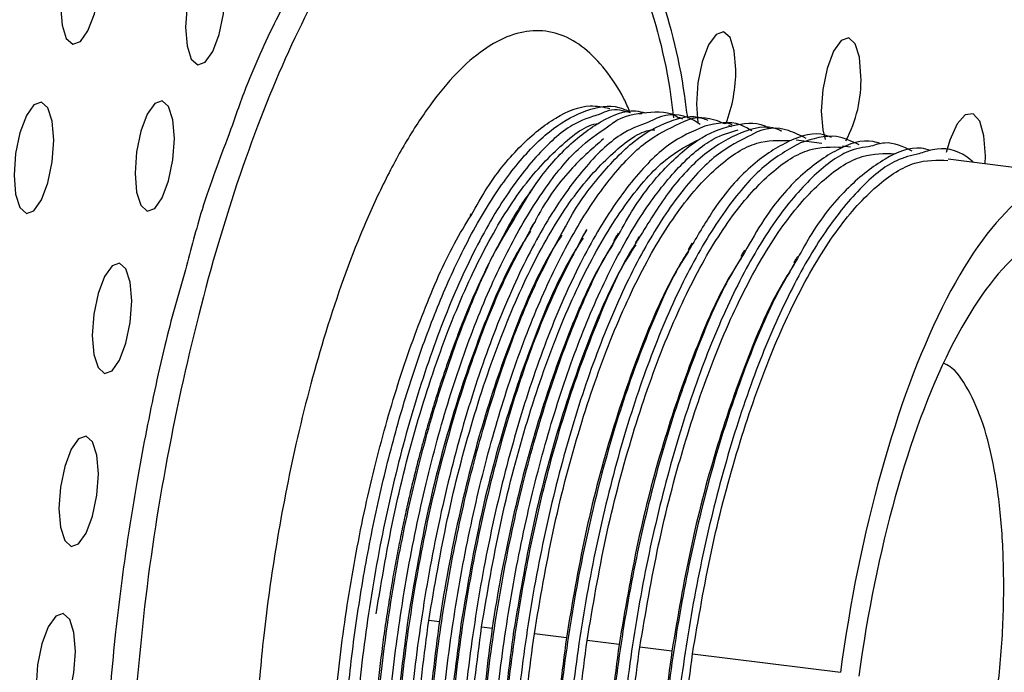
# Paper-space layout '_Dimétrica' of a CAD drawing. Header units: inches. Extents: x -0.7 to 4.9, y -6.4 to 5.3.
# Tile 6 of 9: x 2.3 to 3.6, y -0.6 to 0.3. Entities that reach past the tile are written whole.
import ezdxf

# ---------------------------------------------------------------- set-up
doc = ezdxf.new("R2010")
doc.units = ezdxf.units.IN
doc.header["$MEASUREMENT"] = 0

psp = doc.layouts.new('_Dimétrica')

# ---------------------------------------------------------------- linework, layer by layer
at = {"color": 7, "linetype": 'Continuous', "lineweight": 25}
for p, q in [((3.1243, 0.1368), (3.1209, 0.1371)), ((3.2459, 0.1212), (3.2503, 0.1195)), ((3.3762, 0.0958), (3.3402, 0.1004)), ((3.416, 0.0908), (3.4051, 0.0922)), ((3.7408, 0.0499), (3.5524, 0.0736)), ((2.8862, -0.0024), (2.8845, -0.0053)), ((2.9388, -0.0224), (2.9248, -0.0458)), ((3.0478, -0.0254), (3.0443, -0.0306)), ((2.8423, -0.5727), (2.8274, -0.5708)), ((2.916, -0.582), (2.9011, -0.5801)), ((3.0195, -0.595), (2.9748, -0.5894)), ((3.0932, -0.6043), (3.0484, -0.5987)), ((3.1668, -0.6136), (3.1221, -0.6079)), ((3.1957, -0.6172), (3.4022, -0.6432))]:
    psp.add_line(p, q, dxfattribs=at)
at = {"color": 7, "linetype": 'Continuous', "lineweight": 25, "flags": 128}
for points in [[(2.3686, 0.3366), (2.3665, 0.363), (2.3605, 0.3817), (2.3515, 0.3898), (2.3409, 0.3861), (2.3303, 0.3711), (2.3213, 0.3471), (2.3153, 0.3178), (2.3132, 0.2877), (2.3153, 0.2612), (2.3213, 0.2425), (2.3303, 0.2344), (2.3409, 0.2382), (2.3515, 0.2531), (2.3605, 0.2771), (2.3665, 0.3064), (2.3686, 0.3366)], [(2.5428, 0.3069), (2.5407, 0.3332), (2.5347, 0.3517), (2.5258, 0.3597), (2.5153, 0.356), (2.5047, 0.3412), (2.4958, 0.3174), (2.4899, 0.2883), (2.4878, 0.2584), (2.4899, 0.2322), (2.4958, 0.2137), (2.5047, 0.2056), (2.5153, 0.2093), (2.5258, 0.2242), (2.5347, 0.248), (2.5407, 0.277), (2.5428, 0.3069)], [(3.256, 0.1991), (3.254, 0.2254), (3.248, 0.2439), (3.2391, 0.2519), (3.2285, 0.2482), (3.218, 0.2334), (3.2091, 0.2096), (3.2031, 0.1805), (3.201, 0.1506), (3.2031, 0.1244), (3.2033, 0.1237)], [(3.4308, 0.19), (3.4287, 0.2164), (3.4227, 0.2351), (3.4137, 0.2432), (3.4031, 0.2395), (3.3925, 0.2245), (3.3835, 0.2005), (3.3775, 0.1712), (3.3754, 0.1411), (3.3775, 0.1146), (3.381, 0.1014)], [(2.3039, 0.1002), (2.3017, 0.1267), (2.2957, 0.1454), (2.2867, 0.1535), (2.2761, 0.1497), (2.2655, 0.1348), (2.2565, 0.1108), (2.2505, 0.0815), (2.2484, 0.0513), (2.2505, 0.0249), (2.2565, 0.0062), (2.2655, -0.0019), (2.2761, 0.0018), (2.2867, 0.0168), (2.2957, 0.0408), (2.3017, 0.0701), (2.3039, 0.1002)], [(2.4722, 0.1026), (2.4701, 0.1288), (2.4641, 0.1473), (2.4552, 0.1554), (2.4447, 0.1517), (2.4342, 0.1368), (2.4252, 0.113), (2.4193, 0.084), (2.4172, 0.0541), (2.4193, 0.0278), (2.4252, 0.0093), (2.4342, 0.0013), (2.4447, 0.005), (2.4552, 0.0198), (2.4641, 0.0436), (2.4701, 0.0727), (2.4722, 0.1026)], [(3.6044, 0.0671), (3.6047, 0.0783), (3.6026, 0.1063), (3.5966, 0.1269), (3.5875, 0.1372), (3.5765, 0.1359), (3.5651, 0.123), (3.5549, 0.1005), (3.5498, 0.083)], [(2.4126, -0.1243), (2.4105, -0.0981), (2.4045, -0.0795), (2.3956, -0.0715), (2.3851, -0.0752), (2.3746, -0.0901), (2.3657, -0.1138), (2.3597, -0.1429), (2.3576, -0.1728), (2.3597, -0.199), (2.3657, -0.2175), (2.3746, -0.2256), (2.3851, -0.2219), (2.3956, -0.207), (2.4045, -0.1832), (2.4105, -0.1542), (2.4126, -0.1243)], [(2.366, -0.3659), (2.364, -0.3396), (2.358, -0.3211), (2.3491, -0.3131), (2.3385, -0.3168), (2.328, -0.3316), (2.3191, -0.3554), (2.3131, -0.3845), (2.311, -0.4144), (2.3131, -0.4406), (2.3191, -0.4591), (2.328, -0.4672), (2.3385, -0.4635), (2.3491, -0.4486), (2.358, -0.4248), (2.364, -0.3958), (2.366, -0.3659)], [(2.3341, -0.614), (2.332, -0.5877), (2.326, -0.5692), (2.3171, -0.5612), (2.3066, -0.5649), (2.2961, -0.5797), (2.2871, -0.6035), (2.2812, -0.6326), (2.2791, -0.6625), (2.2812, -0.6887), (2.2871, -0.7072), (2.2961, -0.7153), (2.3066, -0.7116), (2.3171, -0.6967), (2.326, -0.6729), (2.332, -0.6439), (2.3341, -0.614)]]:
    psp.add_lwpolyline(points, dxfattribs=at)
at = {"color": 7, "linetype": 'Continuous', "lineweight": 25}
for centre, radius, start, end in [((3.0486, 0.1978), 0.2075, 338.9919, 0.3726), ((3.2551, 0.1833), 0.1758, 331.4852, 2.1652)]:
    psp.add_arc(centre, radius, start, end, dxfattribs=at)
for points, knots in [([(3.0863, 0.4505), (3.08, 0.4616), (3.0602, 0.4962), (3.0241, 0.5313), (2.981, 0.5579), (2.9436, 0.5683), (2.9078, 0.5696), (2.8678, 0.5619), (2.8211, 0.5401), (2.7696, 0.4994), (2.7182, 0.4424), (2.667, 0.3684), (2.6177, 0.2774), (2.5774, 0.1917), (2.5561, 0.1303), (2.5483, 0.1079)], [0, 0, 0, 0, 0.046969, 0.147125, 0.223167, 0.289141, 0.344459, 0.404286, 0.493052, 0.578996, 0.667076, 0.762385, 0.856798, 0.947744, 1, 1, 1, 1]), ([(3.1889, 0.1313), (3.1876, 0.1415), (3.1788, 0.2129), (3.1484, 0.319), (3.0984, 0.4401), (3.0361, 0.5193), (2.9654, 0.5566), (2.8887, 0.5498), (2.8091, 0.4994), (2.7295, 0.4072), (2.653, 0.2769), (2.5827, 0.1133), (2.5211, -0.0772), (2.4709, -0.2872), (2.4327, -0.5091), (2.4196, -0.6581), (2.4131, -0.7325)], [0, 0, 0, 0, 0.0126637, 0.0886127, 0.1645616, 0.2405106, 0.3164595, 0.3924085, 0.4683574, 0.5443063, 0.6202553, 0.6962042, 0.7721532, 0.8481021, 0.9240511, 1, 1, 1, 1]), ([(2.8991, 0.5423), (2.9149, 0.5452), (2.9562, 0.5527), (3.0172, 0.5155), (3.0794, 0.4381), (3.1291, 0.3171), (3.1594, 0.212), (3.168, 0.1414), (3.1692, 0.1317)], [0, 0, 0, 0, 0.1292856, 0.3386083, 0.5479309, 0.7572535, 0.9665761, 1, 1, 1, 1]), ([(3.1082, 0.1401), (3.1055, 0.1463), (3.0951, 0.1695), (3.074, 0.2001), (3.0449, 0.2307), (3.0125, 0.2493), (2.9777, 0.2555), (2.9412, 0.2485), (2.9038, 0.2284), (2.8663, 0.1958), (2.8297, 0.1519), (2.7947, 0.0983), (2.7619, 0.0367), (2.7225, -0.0513), (2.6807, -0.1699), (2.6418, -0.3177), (2.6145, -0.4585), (2.5963, -0.587), (2.5897, -0.6671), (2.5867, -0.7046)], [0, 0, 0, 0, 0.018989, 0.071205, 0.124973, 0.179968, 0.235813, 0.292092, 0.348371, 0.404215, 0.459211, 0.512979, 0.565194, 0.615589, 0.710038, 0.795577, 0.872086, 0.939985, 1, 1, 1, 1]), ([(2.8891, -1.3597), (2.8851, -1.3608), (2.8695, -1.3655), (2.8437, -1.3585), (2.8125, -1.3387), (2.7844, -1.3039), (2.7597, -1.2558), (2.739, -1.195), (2.7227, -1.1229), (2.7111, -1.0409), (2.7046, -0.9504), (2.7032, -0.8533), (2.7071, -0.7515), (2.7161, -0.6469), (2.7302, -0.5415), (2.7491, -0.4374), (2.7724, -0.3366), (2.7998, -0.2411), (2.831, -0.1521), (2.8673, -0.0668), (2.909, 0.0106), (2.9548, 0.0746), (3.0017, 0.1202), (3.0481, 0.1443), (3.0841, 0.1509), (3.1031, 0.1424), (3.1082, 0.1401)], [0, 0, 0, 0, 0.014383, 0.056462, 0.098539, 0.140616, 0.182694, 0.224773, 0.266851, 0.308928, 0.351006, 0.393084, 0.435163, 0.47724, 0.519317, 0.561395, 0.603474, 0.645552, 0.687629, 0.730543, 0.780902, 0.831135, 0.881366, 0.931584, 0.981735, 1, 1, 1, 1]), ([(2.8864, -0.0047), (2.8939, 0.0086), (2.9165, 0.0485), (2.9565, 0.0957), (3.0048, 0.1346), (3.0468, 0.1515), (3.0709, 0.1466), (3.08, 0.1448)], [0, 0, 0, 0, 0.1206, 0.362045, 0.6069, 0.852486, 1, 1, 1, 1]), ([(2.9451, -0.0128), (2.9542, 0.003), (2.9784, 0.045), (3.0201, 0.093), (3.0683, 0.1292), (3.1058, 0.1442), (3.1256, 0.1397), (3.1304, 0.1387)], [0, 0, 0, 0, 0.152416, 0.405125, 0.660729, 0.917968, 1, 1, 1, 1]), ([(3.109, 0.1384), (3.0991, 0.1413), (3.085, 0.1455), (3.0698, 0.1383), (3.0652, 0.1361)], [0, 0, 0, 0, 0.6984174, 1, 1, 1, 1]), ([(3.0771, 0.1189), (3.0794, 0.1207), (3.098, 0.1354), (3.1317, 0.1397), (3.163, 0.1413), (3.1769, 0.1314), (3.177, 0.1314)], [0, 0, 0, 0, 0.067111, 0.534259, 0.997455, 1, 1, 1, 1]), ([(3.2065, 0.1224), (3.2027, 0.1249), (3.1839, 0.1371), (3.1591, 0.138), (3.1381, 0.1276), (3.1342, 0.1256)], [0, 0, 0, 0, 0.170739, 0.847139, 1, 1, 1, 1]), ([(3.0652, 0.1361), (3.0529, 0.1323), (3.0239, 0.1232), (2.9766, 0.0796), (2.9256, 0.0116), (2.8774, -0.0784), (2.8334, -0.1859), (2.7948, -0.308), (2.7631, -0.4404), (2.7393, -0.5783), (2.7239, -0.7173), (2.7175, -0.853), (2.7203, -0.9801), (2.7321, -1.0946), (2.7523, -1.193), (2.7803, -1.271), (2.8133, -1.3265), (2.8389, -1.3432), (2.8509, -1.3511)], [0, 0, 0, 0, 0.046641, 0.11037, 0.174911, 0.239172, 0.302628, 0.366962, 0.431472, 0.495101, 0.559044, 0.623615, 0.687718, 0.751234, 0.815677, 0.880106, 0.943608, 1, 1, 1, 1]), ([(2.7538, -0.5615), (2.7619, -0.5135), (2.7783, -0.4169), (2.814, -0.28), (2.8563, -0.1559), (2.9044, -0.0495), (2.9566, 0.0363), (3.0106, 0.0936), (3.0474, 0.1224), (3.0649, 0.1239), (3.0651, 0.1239)], [0, 0, 0, 0, 0.142083, 0.28582, 0.428443, 0.570042, 0.713668, 0.856733, 0.998089, 1, 1, 1, 1]), ([(3.1342, 0.1256), (3.1212, 0.1208), (3.0913, 0.1095), (3.0434, 0.0626), (2.9927, -0.0086), (2.9449, -0.1011), (2.9016, -0.2108), (2.8638, -0.3345), (2.8331, -0.4679), (2.8104, -0.6062), (2.7962, -0.745), (2.791, -0.8798), (2.795, -1.0054), (2.808, -1.118), (2.8292, -1.2141), (2.8583, -1.2889), (2.8901, -1.3392), (2.9138, -1.3529), (2.9238, -1.3587)], [0, 0, 0, 0, 0.049449, 0.113818, 0.178862, 0.243478, 0.307443, 0.37234, 0.437267, 0.50126, 0.565823, 0.630873, 0.695304, 0.75939, 0.824372, 0.889191, 0.953118, 1, 1, 1, 1]), ([(2.9698, -1.3673), (2.9619, -1.3634), (2.9409, -1.3531), (2.9114, -1.312), (2.8823, -1.2477), (2.8598, -1.1643), (2.8442, -1.0654), (2.8364, -0.9531), (2.8365, -0.8311), (2.8445, -0.7033), (2.8602, -0.5732), (2.8835, -0.4441), (2.9135, -0.3208), (2.9493, -0.2065), (2.9901, -0.1043), (3.0349, -0.0173), (3.082, 0.0511), (3.1303, 0.1012), (3.1622, 0.1164), (3.1782, 0.124)], [0, 0, 0, 0, 0.036186, 0.096537, 0.157222, 0.217343, 0.277059, 0.337625, 0.398217, 0.457977, 0.518039, 0.578717, 0.63911, 0.69872, 0.759093, 0.819774, 0.879866, 0.939603, 1, 1, 1, 1]), ([(3.0189, -0.0193), (3.0192, -0.0189), (3.0342, 0.0103), (3.0664, 0.0521), (3.1144, 0.103), (3.1626, 0.1285), (3.1973, 0.1367), (3.2143, 0.1294), (3.2168, 0.1284)], [0, 0, 0, 0, 0.003924, 0.242094, 0.478856, 0.718958, 0.959061, 1, 1, 1, 1]), ([(3.0923, -0.0317), (3.0992, -0.0193), (3.1212, 0.0201), (3.1605, 0.0669), (3.2089, 0.1081), (3.2565, 0.1239), (3.2883, 0.1261), (3.3026, 0.117), (3.3029, 0.1169)], [0, 0, 0, 0, 0.102482, 0.323775, 0.546916, 0.771959, 0.995572, 1, 1, 1, 1]), ([(3.1817, 0.1298), (3.1809, 0.1304), (3.1794, 0.1316), (3.1777, 0.1314), (3.177, 0.1314)], [0, 0, 0, 0, 0.554444, 1, 1, 1, 1]), ([(3.1782, 0.124), (3.1783, 0.124), (3.1944, 0.1333), (3.2156, 0.1341), (3.235, 0.1257), (3.2399, 0.1235)], [0, 0, 0, 0, 0.002252, 0.748947, 1, 1, 1, 1]), ([(3.2783, 0.1134), (3.273, 0.1166), (3.2525, 0.1289), (3.2297, 0.1238), (3.2127, 0.12)], [0, 0, 0, 0, 0.257583, 1, 1, 1, 1]), ([(3.251, 0.1214), (3.2495, 0.1224), (3.246, 0.1246), (3.2421, 0.1239), (3.2399, 0.1235)], [0, 0, 0, 0, 0.4293463, 1, 1, 1, 1]), ([(2.8879, -1.3557), (2.8759, -1.3458), (2.8513, -1.3255), (2.8204, -1.2683), (2.7949, -1.1929), (2.7763, -1.1003), (2.7651, -0.9934), (2.7618, -0.875), (2.7665, -0.7493), (2.7789, -0.6198), (2.799, -0.4898), (2.8263, -0.3634), (2.8596, -0.2449), (2.8984, -0.1372), (2.9417, -0.0431), (2.988, 0.0332), (3.0336, 0.0896), (3.0633, 0.1096), (3.0771, 0.1189)], [0, 0, 0, 0, 0.0612303, 0.1248577, 0.1882959, 0.2508503, 0.314088, 0.3777573, 0.4409148, 0.5035055, 0.5669968, 0.6305963, 0.6933722, 0.7562832, 0.8199184, 0.8833373, 0.9458836, 1, 1, 1, 1]), ([(2.8274, -0.5708), (2.8356, -0.5228), (2.852, -0.4262), (2.8877, -0.2893), (2.93, -0.1652), (2.978, -0.0588), (3.0303, 0.0269), (3.0843, 0.0846), (3.1225, 0.1137), (3.1413, 0.1149), (3.143, 0.115)], [0, 0, 0, 0, 0.140453, 0.282542, 0.423528, 0.563502, 0.705482, 0.846906, 0.986639, 1, 1, 1, 1]), ([(3.2127, 0.12), (3.1959, 0.1128), (3.162, 0.0983), (3.1102, 0.0452), (3.0597, -0.0291), (3.0125, -0.124), (2.9699, -0.2358), (2.933, -0.3611), (2.9032, -0.4954), (2.8817, -0.634), (2.8686, -0.7726), (2.8647, -0.9064), (2.8699, -1.0305), (2.884, -1.1411), (2.9063, -1.2347), (2.9363, -1.3066), (2.9693, -1.3545), (2.9937, -1.3664), (3.0043, -1.3715)], [0, 0, 0, 0, 0.062969, 0.12643, 0.190412, 0.25383, 0.316829, 0.380727, 0.444509, 0.507394, 0.571022, 0.634985, 0.698197, 0.761375, 0.825331, 0.888983, 0.951861, 1, 1, 1, 1]), ([(3.0381, -1.3753), (3.0268, -1.367), (3.0028, -1.3493), (2.9718, -1.2961), (2.9455, -1.2234), (2.9259, -1.133), (2.9136, -1.0281), (2.9091, -0.911), (2.9126, -0.7861), (2.9239, -0.6569), (2.943, -0.5268), (2.9693, -0.3996), (3.0019, -0.2798), (3.0399, -0.1703), (3.0826, -0.0743), (3.1286, 0.0053), (3.1762, 0.065), (3.2204, 0.1034), (3.2477, 0.1114), (3.2592, 0.1148)], [0, 0, 0, 0, 0.05397, 0.114475, 0.174929, 0.234528, 0.294579, 0.355169, 0.415398, 0.474917, 0.535252, 0.59582, 0.655723, 0.715437, 0.775953, 0.836392, 0.895974, 0.956053, 1, 1, 1, 1]), ([(3.3203, 0.1128), (3.3181, 0.1139), (3.3004, 0.1223), (3.264, 0.1135), (3.2129, 0.0845), (3.1642, 0.0344), (3.1342, -0.0148), (3.1207, -0.037)], [0, 0, 0, 0, 0.036245, 0.290006, 0.540147, 0.793053, 1, 1, 1, 1]), ([(3.3896, 0.1041), (3.3867, 0.1053), (3.3682, 0.1128), (3.3309, 0.1018), (3.2797, 0.0692), (3.2336, 0.0195), (3.2063, -0.027), (3.1953, -0.0456)], [0, 0, 0, 0, 0.0486367, 0.3090848, 0.5660846, 0.8264909, 1, 1, 1, 1]), ([(3.3543, 0.1028), (3.3461, 0.1069), (3.3226, 0.1189), (3.2965, 0.1186), (3.279, 0.1082), (3.2786, 0.108)], [0, 0, 0, 0, 0.3435593, 0.9876124, 1, 1, 1, 1]), ([(2.5483, 0.1079), (2.5353, 0.0741), (2.5128, 0.0162), (2.4952, -0.0522), (2.4878, -0.0807)], [0, 0, 0, 0, 0.581925, 1, 1, 1, 1]), ([(2.9011, -0.5801), (2.9092, -0.5321), (2.9256, -0.4354), (2.9614, -0.2986), (3.0036, -0.1745), (3.0517, -0.0678), (3.1039, 0.0167), (3.1566, 0.0769), (3.1907, 0.0942), (3.2069, 0.1024)], [0, 0, 0, 0, 0.144185, 0.29005, 0.434782, 0.578477, 0.724229, 0.869411, 1, 1, 1, 1]), ([(3.2786, 0.108), (3.2621, 0.0998), (3.2284, 0.0832), (3.177, 0.0273), (3.1269, -0.0499), (3.0802, -0.1473), (3.0382, -0.2611), (3.0022, -0.3879), (2.9735, -0.523), (2.9531, -0.6619), (2.9412, -0.8001), (2.9385, -0.9329), (2.945, -1.0554), (2.9602, -1.1638), (2.9835, -1.2549), (3.0145, -1.3238), (3.0465, -1.3672), (3.0694, -1.3766), (3.0783, -1.3803)], [0, 0, 0, 0, 0.0622511, 0.1264429, 0.1910157, 0.2548741, 0.3185989, 0.3831473, 0.4474316, 0.5108974, 0.5752334, 0.6397602, 0.7034131, 0.7673524, 0.831934, 0.8960618, 0.9595819, 1, 1, 1, 1]), ([(3.0712, 0.102), (3.0568, 0.0895), (3.0251, 0.062), (2.9921, 0.0189), (2.9752, -0.0141), (2.9742, -0.016)], [0, 0, 0, 0, 0.439319, 0.966626, 1, 1, 1, 1]), ([(2.9748, -0.5894), (2.9829, -0.5413), (2.9993, -0.4447), (3.035, -0.3079), (3.0773, -0.1838), (3.1253, -0.0772), (3.1776, 0.008), (3.2317, 0.0675), (3.2839, 0.1011), (3.3161, 0.1003), (3.3313, 0.0999)], [0, 0, 0, 0, 0.126406, 0.254284, 0.38117, 0.507145, 0.634925, 0.762205, 0.887964, 1, 1, 1, 1]), ([(3.3465, 0.0967), (3.3296, 0.0873), (3.2955, 0.0683), (3.2438, 0.0089), (3.1941, -0.0711), (3.1479, -0.1709), (3.1067, -0.2866), (3.0716, -0.4148), (3.044, -0.5507), (3.0246, -0.6897), (3.014, -0.8275), (3.0125, -0.9592), (3.0201, -1.08), (3.0365, -1.1863), (3.0609, -1.2747), (3.0927, -1.3408), (3.1272, -1.3829), (3.1525, -1.3908), (3.1636, -1.3943)], [0, 0, 0, 0, 0.06282, 0.126472, 0.190356, 0.253404, 0.316646, 0.380567, 0.444081, 0.506937, 0.570707, 0.634521, 0.697419, 0.760855, 0.824783, 0.888119, 0.951087, 1, 1, 1, 1]), ([(3.4588, 0.0952), (3.4552, 0.0964), (3.4358, 0.1029), (3.3977, 0.0896), (3.3464, 0.0534), (3.3024, 0.0037), (3.2771, -0.0408), (3.2682, -0.0566)], [0, 0, 0, 0, 0.061151, 0.326147, 0.588176, 0.853982, 1, 1, 1, 1]), ([(3.4283, 0.0937), (3.4179, 0.0987), (3.392, 0.1112), (3.3635, 0.1021), (3.3465, 0.0967)], [0, 0, 0, 0, 0.402702, 1, 1, 1, 1]), ([(3.5024, 0.0852), (3.4898, 0.0913), (3.4713, 0.1002), (3.4512, 0.0939), (3.4448, 0.0919)], [0, 0, 0, 0, 0.68469, 1, 1, 1, 1]), ([(3.0484, -0.5987), (3.0566, -0.5506), (3.0729, -0.454), (3.1087, -0.3171), (3.1509, -0.1931), (3.199, -0.0865), (3.2512, -0.0013), (3.3054, 0.0582), (3.3575, 0.0918), (3.3898, 0.091), (3.405, 0.0906)], [0, 0, 0, 0, 0.126406, 0.254284, 0.38117, 0.507145, 0.634925, 0.762205, 0.887964, 1, 1, 1, 1]), ([(3.4448, 0.0919), (3.4344, 0.0902), (3.4075, 0.0861), (3.3621, 0.0509), (3.3107, -0.0094), (3.2613, -0.0927), (3.2158, -0.1947), (3.1753, -0.3123), (3.1411, -0.4419), (3.1145, -0.5785), (3.0964, -0.7176), (3.0869, -0.8548), (3.0866, -0.9853), (3.0955, -1.1044), (3.1129, -1.2087), (3.1385, -1.2937), (3.1699, -1.3574), (3.1951, -1.3797), (3.2071, -1.3904)], [0, 0, 0, 0, 0.040254, 0.103989, 0.168642, 0.233383, 0.297204, 0.3615, 0.426339, 0.49062, 0.554451, 0.619199, 0.683843, 0.747573, 0.812041, 0.876862, 0.940937, 1, 1, 1, 1]), ([(3.5281, 0.0861), (3.5237, 0.0873), (3.5035, 0.0927), (3.4646, 0.0769), (3.4132, 0.0372), (3.3716, -0.0116), (3.3488, -0.0531), (3.3423, -0.065)], [0, 0, 0, 0, 0.0746698, 0.3462661, 0.6156562, 0.8889587, 1, 1, 1, 1]), ([(3.5882, 0.0691), (3.5851, 0.0717), (3.5676, 0.0868), (3.5414, 0.0916), (3.518, 0.0834), (3.5117, 0.0811)], [0, 0, 0, 0, 0.131951, 0.763031, 1, 1, 1, 1]), ([(3.1221, -0.6079), (3.1302, -0.5599), (3.1466, -0.4633), (3.1823, -0.3264), (3.2246, -0.2023), (3.2727, -0.0958), (3.3249, -0.0106), (3.379, 0.0489), (3.4312, 0.0825), (3.4634, 0.0817), (3.4786, 0.0814)], [0, 0, 0, 0, 0.126406, 0.254284, 0.38117, 0.507145, 0.634925, 0.762205, 0.887964, 1, 1, 1, 1]), ([(3.5117, 0.0811), (3.5012, 0.0788), (3.4742, 0.0728), (3.4288, 0.0348), (3.3776, -0.0285), (3.3287, -0.1146), (3.2837, -0.2188), (3.244, -0.3383), (3.2107, -0.4691), (3.1853, -0.6062), (3.1682, -0.7453), (3.16, -0.882), (3.1609, -1.0112), (3.171, -1.1285), (3.1895, -1.2305), (3.2161, -1.3127), (3.2481, -1.373), (3.2732, -1.3929), (3.2851, -1.4024)], [0, 0, 0, 0, 0.040057, 0.103985, 0.168841, 0.233639, 0.297509, 0.362068, 0.427024, 0.491276, 0.555362, 0.620288, 0.684963, 0.748803, 0.813509, 0.878421, 0.942464, 1, 1, 1, 1]), ([(3.1957, -0.6172), (3.2039, -0.5692), (3.2202, -0.4726), (3.256, -0.3357), (3.2982, -0.2117), (3.3463, -0.1051), (3.3985, -0.0199), (3.4526, 0.0396), (3.5048, 0.0732), (3.5371, 0.0725), (3.5523, 0.0721)], [0, 0, 0, 0, 0.1263919, 0.2542556, 0.3811277, 0.5070884, 0.6348532, 0.7621199, 0.8878641, 1, 1, 1, 1]), ([(3.8923, -0.7413), (3.9187, -0.5447), (3.9182, -0.351), (3.8636, -0.0546), (3.8117, 0.0359), (3.6817, 0.0619), (3.6089, -0.0037), (3.4797, -0.2633), (3.4286, -0.4467), (3.4022, -0.6432)], [0, 0, 0, 0, 0.25, 0.25, 0.5, 0.5, 0.75, 0.75, 1, 1, 1, 1]), ([(2.9716, 0.0311), (2.9672, 0.0253), (2.9511, 0.0041), (2.9359, -0.0248), (2.9248, -0.0458)], [0, 0, 0, 0, 0.27471, 1, 1, 1, 1]), ([(2.7254, -1.1947), (2.7245, -1.1924), (2.7151, -1.1661), (2.7031, -1.0987), (2.6907, -0.9944), (2.6868, -0.8765), (2.6906, -0.7515), (2.7024, -0.6221), (2.7218, -0.4919), (2.7485, -0.3652), (2.7813, -0.2457), (2.8197, -0.1375), (2.8553, -0.0555), (2.8786, -0.0174), (2.8864, -0.0047)], [0, 0, 0, 0, 0.008841, 0.102234, 0.19693, 0.291949, 0.385887, 0.479623, 0.57459, 0.669394, 0.762854, 0.85716, 0.95223, 1, 1, 1, 1]), ([(2.7851, -1.2028), (2.7834, -1.1978), (2.7731, -1.1683), (2.7607, -1.0971), (2.7491, -0.9915), (2.7459, -0.8727), (2.7505, -0.747), (2.763, -0.6175), (2.7831, -0.4875), (2.8104, -0.3612), (2.8438, -0.2424), (2.8826, -0.1356), (2.917, -0.0578), (2.9389, -0.0228), (2.9451, -0.0128)], [0, 0, 0, 0, 0.019237, 0.112572, 0.206927, 0.301926, 0.396161, 0.489551, 0.584284, 0.679179, 0.772845, 0.866713, 0.961661, 1, 1, 1, 1]), ([(2.9449, -0.0106), (2.9438, -0.0123), (2.9417, -0.0159), (2.9397, -0.0194), (2.9386, -0.0212)], [0, 0, 0, 0, 0.500002, 1, 1, 1, 1]), ([(2.9742, -0.016), (2.959, -0.0435), (2.928, -0.1001), (2.8858, -0.2088), (2.8479, -0.3321), (2.8172, -0.4656), (2.7945, -0.6039), (2.7803, -0.7426), (2.775, -0.8776), (2.7792, -1.0029), (2.7914, -1.1151), (2.8063, -1.1747), (2.8136, -1.2041)], [0, 0, 0, 0, 0.0947565, 0.1949395, 0.2965835, 0.3982738, 0.4985023, 0.5996227, 0.7015049, 0.8024195, 0.902793, 1, 1, 1, 1]), ([(2.9692, -0.027), (2.9626, -0.0374), (2.9387, -0.0748), (2.9012, -0.1625), (2.8588, -0.2854), (2.8231, -0.4226), (2.8067, -0.5192), (2.7985, -0.5672)], [0, 0, 0, 0, 0.086646, 0.313518, 0.542053, 0.77236, 1, 1, 1, 1]), ([(2.8588, -1.2107), (2.8539, -1.1941), (2.8413, -1.151), (2.8284, -1.0627), (2.8204, -0.951), (2.8206, -0.8288), (2.8286, -0.7011), (2.8443, -0.5709), (2.8676, -0.4419), (2.8976, -0.3184), (2.9335, -0.2045), (2.9739, -0.1018), (3.004, -0.0467), (3.0189, -0.0193)], [0, 0, 0, 0, 0.0583904, 0.1518804, 0.2467025, 0.341565, 0.4351241, 0.5291571, 0.6241525, 0.7187044, 0.8120291, 0.9065477, 1, 1, 1, 1]), ([(2.9741, -0.0154), (2.9732, -0.0169), (2.9715, -0.0198), (2.9697, -0.0228), (2.9688, -0.0243)], [0, 0, 0, 0, 0.500002, 1, 1, 1, 1]), ([(3.0189, -0.0192), (3.0178, -0.021), (3.0158, -0.0245), (3.0137, -0.0281), (3.0126, -0.0298)], [0, 0, 0, 0, 0.5000026, 1, 1, 1, 1]), ([(3.0477, -0.0247), (3.0468, -0.0262), (3.0451, -0.0292), (3.0433, -0.0321), (3.0425, -0.0336)], [0, 0, 0, 0, 0.500002, 1, 1, 1, 1]), ([(3.8665, -0.7361), (3.8901, -0.5603), (3.8897, -0.3869), (3.8408, -0.1218), (3.7944, -0.0407), (3.6781, -0.0174), (3.6129, -0.0762), (3.4973, -0.3084), (3.4516, -0.4725), (3.428, -0.6484)], [0, 0, 0, 0, 0.25, 0.25, 0.5, 0.5, 0.75, 0.75, 1, 1, 1, 1]), ([(3.013, -0.0325), (3.0067, -0.0424), (2.9828, -0.0795), (2.9454, -0.1669), (2.9028, -0.2896), (2.8678, -0.4265), (2.8405, -0.571), (2.8304, -0.6681), (2.8255, -0.7164)], [0, 0, 0, 0, 0.0673685, 0.2550611, 0.4400991, 0.6264952, 0.8143353, 1, 1, 1, 1]), ([(3.0443, -0.0306), (3.0283, -0.0608), (2.9965, -0.1209), (2.954, -0.2338), (2.9171, -0.3588), (2.8873, -0.4932), (2.8657, -0.6317), (2.8527, -0.7702), (2.8487, -0.9042), (2.8541, -1.0279), (2.8668, -1.1342), (2.8814, -1.1891), (2.8881, -1.2144)], [0, 0, 0, 0, 0.101487, 0.202304, 0.304559, 0.406629, 0.507262, 0.609086, 0.711445, 0.812602, 0.913705, 1, 1, 1, 1]), ([(3.0428, -0.0364), (3.0362, -0.0467), (3.0124, -0.0841), (2.9748, -0.1718), (2.9324, -0.2947), (2.8967, -0.4319), (2.8803, -0.5284), (2.8722, -0.5765)], [0, 0, 0, 0, 0.086516, 0.31342, 0.541988, 0.772327, 1, 1, 1, 1]), ([(2.9305, -1.2178), (2.9235, -1.1891), (2.9096, -1.1316), (2.8977, -1.0256), (2.8931, -0.9088), (2.8967, -0.7838), (2.908, -0.6546), (2.9271, -0.5245), (2.9534, -0.3974), (2.986, -0.2774), (3.0241, -0.1686), (3.06, -0.0851), (3.0839, -0.0456), (3.0923, -0.0317)], [0, 0, 0, 0, 0.094024, 0.188762, 0.284348, 0.379367, 0.473264, 0.56845, 0.664001, 0.758505, 0.85271, 0.948181, 1, 1, 1, 1]), ([(3.1207, -0.037), (3.1176, -0.0417), (3.0979, -0.0715), (3.0645, -0.1462), (3.0223, -0.2585), (2.9863, -0.3857), (2.9576, -0.5207), (2.9372, -0.6596), (2.9253, -0.7978), (2.9225, -0.9307), (2.9292, -1.0527), (2.9421, -1.1522), (2.9561, -1.2016), (2.9619, -1.222)], [0, 0, 0, 0, 0.019012, 0.119795, 0.220367, 0.322239, 0.423694, 0.523858, 0.625395, 0.727233, 0.827691, 0.928602, 1, 1, 1, 1]), ([(3.092, -0.0295), (3.0909, -0.0313), (3.0888, -0.0348), (3.0867, -0.0383), (3.0857, -0.0401)], [0, 0, 0, 0, 0.500003, 1, 1, 1, 1]), ([(3.1213, -0.0341), (3.1204, -0.0356), (3.1187, -0.0386), (3.1169, -0.0415), (3.116, -0.043)], [0, 0, 0, 0, 0.500002, 1, 1, 1, 1]), ([(2.9248, -0.0458), (2.9227, -0.0496), (2.9187, -0.0572), (2.9126, -0.0691), (2.9066, -0.0813), (2.9007, -0.0937), (2.8948, -0.1065), (2.8891, -0.1196), (2.8834, -0.1329), (2.8777, -0.1465), (2.8722, -0.1604), (2.8668, -0.1745), (2.8614, -0.1888), (2.8562, -0.2034), (2.851, -0.2181), (2.846, -0.2331), (2.841, -0.2482), (2.8362, -0.2635), (2.8315, -0.2791), (2.8268, -0.2948), (2.8223, -0.3109), (2.8178, -0.3271), (2.8127, -0.3463), (2.807, -0.3689), (2.8007, -0.3951), (2.7946, -0.4223), (2.7886, -0.4507), (2.7828, -0.48), (2.7773, -0.5102), (2.7721, -0.5414), (2.7672, -0.5734), (2.7626, -0.606), (2.7586, -0.6394), (2.7549, -0.6732), (2.7529, -0.6958), (2.7519, -0.7072)], [0, 0, 0, 0, 0.023829, 0.047686, 0.071564, 0.095456, 0.119357, 0.143259, 0.167154, 0.191037, 0.214901, 0.238738, 0.262543, 0.286308, 0.310027, 0.333693, 0.357301, 0.380861, 0.404498, 0.428233, 0.452061, 0.475973, 0.499965, 0.536102, 0.573341, 0.611662, 0.651045, 0.691461, 0.732879, 0.775262, 0.818568, 0.862749, 0.907754, 0.953525, 1, 1, 1, 1]), ([(3.086, -0.0428), (3.0799, -0.0523), (3.0563, -0.0892), (3.019, -0.1762), (2.9765, -0.2989), (2.9415, -0.4358), (2.9141, -0.5803), (2.9041, -0.6774), (2.8991, -0.7257)], [0, 0, 0, 0, 0.065388, 0.253479, 0.43891, 0.625702, 0.813941, 1, 1, 1, 1]), ([(3.1164, -0.0458), (3.1098, -0.0561), (3.086, -0.0934), (3.0485, -0.1811), (3.0061, -0.304), (2.9704, -0.4412), (2.954, -0.5377), (2.9459, -0.5857)], [0, 0, 0, 0, 0.086229, 0.313205, 0.541844, 0.772256, 1, 1, 1, 1]), ([(3.1953, -0.0456), (3.1897, -0.0544), (3.1676, -0.0888), (3.1322, -0.1695), (3.0908, -0.2841), (3.0557, -0.4126), (3.0281, -0.5484), (3.0087, -0.6875), (2.9981, -0.8252), (2.9965, -0.9571), (3.0044, -1.0772), (3.0174, -1.1703), (3.0307, -1.2145), (3.0355, -1.2305)], [0, 0, 0, 0, 0.034198, 0.134609, 0.235329, 0.33713, 0.438285, 0.53839, 0.639951, 0.741582, 0.841755, 0.942784, 1, 1, 1, 1]), ([(3.1948, -0.0436), (3.194, -0.0451), (3.1922, -0.048), (3.1905, -0.051), (3.1896, -0.0525)], [0, 0, 0, 0, 0.500002, 1, 1, 1, 1]), ([(3.2682, -0.0533), (3.2674, -0.0548), (3.2656, -0.0577), (3.2639, -0.0607), (3.263, -0.0622)], [0, 0, 0, 0, 0.500002, 1, 1, 1, 1]), ([(3.19, -0.0552), (3.1834, -0.0655), (3.1596, -0.1027), (3.1221, -0.1904), (3.0797, -0.3132), (3.044, -0.4504), (3.0276, -0.547), (3.0195, -0.595)], [0, 0, 0, 0, 0.085787, 0.312872, 0.541622, 0.772146, 1, 1, 1, 1]), ([(3.2682, -0.0566), (3.2607, -0.0687), (3.2368, -0.1072), (3.2001, -0.1932), (3.1594, -0.3098), (3.1252, -0.4397), (3.0986, -0.5762), (3.0804, -0.7153), (3.071, -0.8525), (3.0706, -0.9832), (3.0798, -1.1015), (3.0929, -1.189), (3.1056, -1.2288), (3.1096, -1.2411)], [0, 0, 0, 0, 0.045898, 0.146131, 0.24711, 0.348942, 0.449898, 0.550146, 0.651834, 0.75336, 0.85345, 0.954699, 1, 1, 1, 1]), ([(3.2634, -0.0649), (3.2569, -0.075), (3.2332, -0.1122), (3.1958, -0.1997), (3.1534, -0.3225), (3.1177, -0.4597), (3.1013, -0.5563), (3.0932, -0.6043)], [0, 0, 0, 0, 0.084755, 0.312096, 0.541105, 0.771888, 1, 1, 1, 1]), ([(3.3423, -0.065), (3.3325, -0.0814), (3.3064, -0.1248), (3.268, -0.2172), (3.2281, -0.3358), (3.1949, -0.4668), (3.1694, -0.6039), (3.1523, -0.7431), (3.1441, -0.8797), (3.1449, -1.0092), (3.1554, -1.1254), (3.1682, -1.2065), (3.1799, -1.2413), (3.1826, -1.2492)], [0, 0, 0, 0, 0.060322, 0.160532, 0.261823, 0.363738, 0.464549, 0.565098, 0.666965, 0.768438, 0.868601, 0.970123, 1, 1, 1, 1]), ([(3.3422, -0.0621), (3.3413, -0.0636), (3.3396, -0.0665), (3.3378, -0.0695), (3.337, -0.071)], [0, 0, 0, 0, 0.5000019, 1, 1, 1, 1]), ([(2.4878, -0.0807), (2.4777, -0.1154), (2.4619, -0.1701), (2.4445, -0.2494), (2.4315, -0.3124), (2.4183, -0.3841), (2.4037, -0.4754), (2.3883, -0.5937), (2.3812, -0.6812), (2.3774, -0.7284)], [0, 0, 0, 0, 0.175393, 0.2766761, 0.3733172, 0.4690182, 0.6057791, 0.7871804, 1, 1, 1, 1]), ([(3.3373, -0.0737), (3.3308, -0.084), (3.3069, -0.1213), (3.2695, -0.2089), (3.227, -0.3318), (3.1913, -0.469), (3.175, -0.5656), (3.1668, -0.6136)], [0, 0, 0, 0, 0.085982, 0.313019, 0.54172, 0.772194, 1, 1, 1, 1]), ([(3.6179, -0.7), (3.6214, -0.6693), (3.6285, -0.6078), (3.6312, -0.5175), (3.6278, -0.4332), (3.618, -0.358), (3.6023, -0.2944), (3.581, -0.2466), (3.562, -0.2187), (3.5495, -0.213), (3.5468, -0.2118)], [0, 0, 0, 0, 0.137353, 0.274707, 0.41206, 0.549414, 0.686767, 0.82412, 0.961474, 1, 1, 1, 1]), ([(2.7985, -0.5672), (2.7922, -0.6156), (2.7795, -0.7129), (2.7729, -0.8557), (2.7761, -0.9884), (2.7885, -1.1055), (2.804, -1.1665), (2.8115, -1.1958)], [0, 0, 0, 0, 0.202389, 0.407135, 0.610292, 0.811991, 1, 1, 1, 1]), ([(2.9228, -1.3415), (2.9188, -1.3396), (2.9002, -1.3307), (2.8721, -1.287), (2.8407, -1.2117), (2.8182, -1.1112), (2.8049, -0.9924), (2.8018, -0.8592), (2.8084, -0.7165), (2.8211, -0.6192), (2.8274, -0.5708)], [0, 0, 0, 0, 0.0376381, 0.1739325, 0.3118844, 0.4503681, 0.5868933, 0.7244198, 0.8630122, 1, 1, 1, 1]), ([(2.8722, -0.5765), (2.8659, -0.6248), (2.8532, -0.7222), (2.8465, -0.865), (2.8498, -0.9977), (2.8621, -1.1146), (2.8776, -1.1753), (2.885, -1.2045)], [0, 0, 0, 0, 0.202639, 0.4076376, 0.6110454, 0.8129941, 1, 1, 1, 1]), ([(2.9958, -1.3504), (2.992, -1.3486), (2.9737, -1.3398), (2.9457, -1.2963), (2.9143, -1.221), (2.8919, -1.1204), (2.8785, -1.0017), (2.8755, -0.8685), (2.882, -0.7258), (2.8948, -0.6285), (2.9011, -0.5801)], [0, 0, 0, 0, 0.035752, 0.172314, 0.310536, 0.449291, 0.586084, 0.72388, 0.862744, 1, 1, 1, 1]), ([(2.9459, -0.5857), (2.9395, -0.6341), (2.9268, -0.7314), (2.9202, -0.8743), (2.9234, -1.007), (2.9357, -1.1238), (2.9512, -1.1845), (2.9586, -1.2137)], [0, 0, 0, 0, 0.202679, 0.407718, 0.611166, 0.813154, 1, 1, 1, 1]), ([(3.0713, -1.3607), (3.0669, -1.3586), (3.0479, -1.3497), (3.0194, -1.3057), (2.988, -1.2302), (2.9655, -1.1297), (2.9522, -1.011), (2.9491, -0.8778), (2.9557, -0.7351), (2.9684, -0.6378), (2.9748, -0.5894)], [0, 0, 0, 0, 0.041262, 0.177043, 0.314475, 0.452438, 0.588449, 0.725457, 0.863528, 1, 1, 1, 1]), ([(3.0195, -0.595), (3.0132, -0.6434), (3.0005, -0.7407), (2.9938, -0.8835), (2.9971, -1.0163), (3.0094, -1.1331), (3.0249, -1.1939), (3.0323, -1.223)], [0, 0, 0, 0, 0.202652, 0.407664, 0.611085, 0.813047, 1, 1, 1, 1]), ([(3.1814, -1.3859), (3.1795, -1.3862), (3.1616, -1.3886), (3.1313, -1.3659), (3.0928, -1.3167), (3.0617, -1.239), (3.0391, -1.1391), (3.0259, -1.0202), (3.0228, -0.8871), (3.0294, -0.7444), (3.0421, -0.647), (3.0484, -0.5987)], [0, 0, 0, 0, 0.0150768, 0.1388087, 0.2607749, 0.3842242, 0.5081494, 0.6303221, 0.7533908, 0.8774134, 1, 1, 1, 1]), ([(3.0932, -0.6043), (3.0868, -0.6527), (3.0741, -0.75), (3.0675, -0.8928), (3.0707, -1.0255), (3.0829, -1.1416), (3.0982, -1.2017), (3.1055, -1.2303)], [0, 0, 0, 0, 0.203513, 0.409396, 0.613681, 0.816501, 1, 1, 1, 1]), ([(3.2551, -1.3952), (3.2531, -1.3955), (3.2353, -1.3979), (3.205, -1.3752), (3.1664, -1.326), (3.1354, -1.2483), (3.1128, -1.1484), (3.0995, -1.0295), (3.0964, -0.8964), (3.103, -0.7537), (3.1157, -0.6563), (3.1221, -0.6079)], [0, 0, 0, 0, 0.015077, 0.138809, 0.260775, 0.384224, 0.508149, 0.630322, 0.753391, 0.877413, 1, 1, 1, 1]), ([(3.1668, -0.6136), (3.1605, -0.662), (3.1478, -0.7593), (3.1412, -0.9021), (3.1444, -1.0348), (3.1567, -1.1519), (3.1723, -1.2128), (3.1797, -1.2422)], [0, 0, 0, 0, 0.202412, 0.407181, 0.610361, 0.812083, 1, 1, 1, 1]), ([(3.3287, -1.4045), (3.3268, -1.4048), (3.3089, -1.4072), (3.2786, -1.3844), (3.2401, -1.3353), (3.209, -1.2576), (3.1865, -1.1577), (3.1732, -1.0388), (3.1701, -0.9056), (3.1767, -0.7629), (3.1894, -0.6656), (3.1957, -0.6172)], [0, 0, 0, 0, 0.0150768, 0.1388087, 0.2607749, 0.3842242, 0.5081494, 0.6303221, 0.7533908, 0.8774134, 1, 1, 1, 1])]:
    psp.add_open_spline(points, degree=3, knots=knots, dxfattribs=at)

doc.saveas('drawing.dxf')
